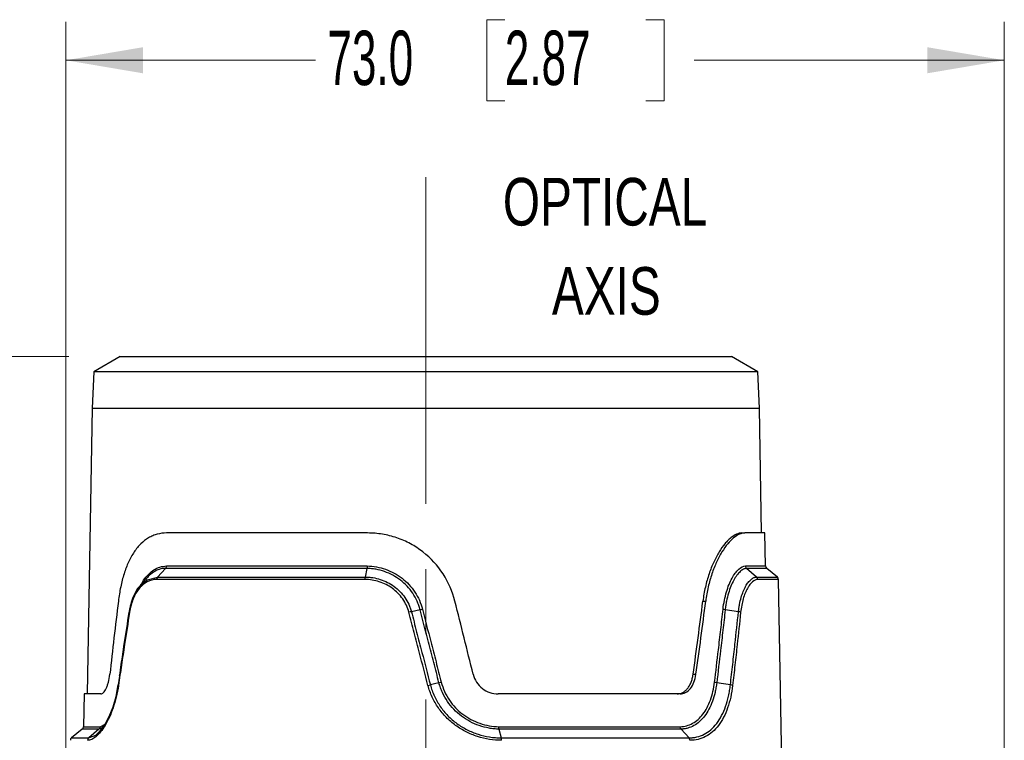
# Model space of a CAD drawing. Header units: millimetres. Extents: x 10 to 272, y 8 to 208.
# Tile 48 of 75: x 63 to 102, y 114 to 142. Entities that reach past the tile are written whole.
import ezdxf

# ---------------------------------------------------------------- set-up
doc = ezdxf.new("R2010")
doc.units = ezdxf.units.MM
doc.linetypes.add('CENTERX2', pattern=[20.32, 12.7, -2.54, 2.54, -2.54])
doc.styles.add('SLDTEXTSTYLE0', font='TXT', dxfattribs={"width": 0.75})
doc.styles.add('SLDTEXTSTYLE1', font='TXT', dxfattribs={"width": 0.605})
doc.dimstyles.new('SLDDIMSTYLE2', dxfattribs={"dimtxt": 2.054655, "dimasz": 3, "dimexe": 0, "dimexo": 0.0625, "dimgap": 0.513664, "dimtad": 0, "dimtih": 1, "dimtoh": 1, "dimdec": 1, "dimlfac": 2, "dimrnd": 1e-09, "dimzin": 12, "dimdsep": 46, "dimtxsty": 'SLDTEXTSTYLE1', "dimsah": 1, "dimcen": 0.09, "dimadec": 0, "dimazin": 3, "dimtfac": 1, "dimtdec": 1, "dimtofl": 0, "dimtmove": 0, "dimatfit": 3, "dimfxl": 1, "dimfrac": 2, "dimtolj": 1, "dimtzin": 12, "dimarcsym": 0})
doc.dimstyles.new('SLDDIMSTYLE3', dxfattribs={"dimtxt": 2.054655, "dimasz": 3, "dimexe": 0, "dimexo": 0.0625, "dimgap": 0.513664, "dimtad": 0, "dimtih": 1, "dimtoh": 1, "dimdec": 1, "dimlfac": 2, "dimrnd": 1e-09, "dimzin": 4, "dimdsep": 46, "dimtxsty": 'SLDTEXTSTYLE1', "dimsah": 1, "dimcen": 0.09, "dimadec": 0, "dimazin": 1, "dimtfac": 1, "dimtdec": 1, "dimtofl": 0, "dimtmove": 0, "dimatfit": 3, "dimfxl": 1, "dimfrac": 2, "dimtolj": 1, "dimtzin": 12, "dimarcsym": 0})

# ---------------------------------------------------------------- blocks, each defined once
blk = doc.blocks.new('SW_NOTE_3')
at = {"color": 0, "linetype": 'Continuous', "lineweight": 0, "char_height": 1.8521, "attachment_point": 2, "style": 'SLDTEXTSTYLE0'}
for s, insert in [('OPTICAL', (5.006, 2.387)), ('AXIS', (5.056, -1.082))]:
    blk.add_mtext(s, dxfattribs=dict(at, insert=insert))
blk = doc.blocks.new('_D_2')
at = {"color": 7, "linetype": 'Continuous', "lineweight": 18}
for p, q in [((65.223, 128.932), (48.897, 128.932)), ((50.397, 128.932), (50.397, 115.125)), ((50.397, 114.655), (49.692, 114.655)), ((49.692, 114.655), (49.692, 111.499)), ((55.885, 114.655), (56.59, 114.655)), ((56.59, 114.655), (56.59, 111.499)), ((49.692, 111.499), (50.397, 111.499)), ((56.59, 111.499), (55.885, 111.499)), ((50.397, 88.107), (50.397, 111.029)), ((63.906, 88.107), (48.897, 88.107))]:
    blk.add_line(p, q, dxfattribs=at)
for points in [[(50.397, 128.932), (49.889, 125.932), (50.905, 125.932)], [(50.397, 88.107), (50.905, 91.107), (49.889, 91.107)]]:
    blk.add_solid(points, dxfattribs=at)
at = {"color": 7, "linetype": 'Continuous', "lineweight": 18, "char_height": 2.1167, "attachment_point": 1, "style": 'SLDTEXTSTYLE1'}
for s, insert in [('81.7', (43.498, 114.228)), ('3.21', (50.397, 114.228))]:
    blk.add_mtext(s, dxfattribs=dict(at, insert=insert))
blk = doc.blocks.new('_D_5')
at = {"color": 7, "linetype": 'Continuous', "lineweight": 18}
for p, q in [((65.112, 106.207), (65.112, 141.959)), ((82.184, 142.037), (81.479, 142.037)), ((81.479, 142.037), (81.479, 138.882)), ((87.672, 142.037), (88.378, 142.037)), ((88.378, 142.037), (88.378, 138.882)), ((101.612, 104.882), (101.612, 141.959)), ((65.112, 140.459), (74.815, 140.459)), ((101.612, 140.459), (89.554, 140.459)), ((81.479, 138.882), (82.184, 138.882)), ((88.378, 138.882), (87.672, 138.882))]:
    blk.add_line(p, q, dxfattribs=at)
for points in [[(65.112, 140.459), (68.112, 139.951), (68.112, 140.967)], [(101.612, 140.459), (98.612, 140.967), (98.612, 139.951)]]:
    blk.add_solid(points, dxfattribs=at)
at = {"color": 7, "linetype": 'Continuous', "lineweight": 18, "char_height": 2.1167, "attachment_point": 1, "style": 'SLDTEXTSTYLE1'}
for s, insert in [('73.0', (75.286, 141.61)), ('2.87', (82.184, 141.61))]:
    blk.add_mtext(s, dxfattribs=dict(at, insert=insert))

msp = doc.modelspace()

# ---------------------------------------------------------------- linework, layer by layer
at = {"color": 7, "linetype": 'CENTERX2', "lineweight": 18}
msp.add_line((79.1124, 135.9111), (79.1124, 86.8463), dxfattribs=at)
at = {"color": 7, "linetype": 'Continuous', "lineweight": 25}
for p, q in [((67.2234, 128.9319), (66.1976, 128.3396)), ((67.2234, 128.9319), (91.0014, 128.9319)), ((92.0273, 128.3396), (91.0014, 128.9319)), ((66.1976, 128.3396), (66.1361, 126.9319)), ((92.0273, 128.3396), (66.1976, 128.3396)), ((92.0888, 126.9319), (92.0273, 128.3396)), ((66.1361, 126.9319), (65.9421, 115.8169)), ((66.1361, 126.9319), (92.0888, 126.9319)), ((92.1736, 122.0719), (92.0888, 126.9319)), ((76.8487, 122.0719), (69.0287, 122.0719)), ((91.4035, 122.0719), (91.5153, 122.0719)), ((92.3006, 122.0719), (91.5153, 122.0719)), ((92.3229, 120.7909), (92.3006, 122.0719)), ((68.9862, 120.6959), (68.668, 120.3586)), ((76.8217, 120.696), (68.9862, 120.696)), ((69.0216, 120.7909), (76.8321, 120.7909)), ((76.8217, 120.6959), (76.7497, 120.3586)), ((91.5408, 120.7909), (92.3229, 120.7909)), ((92.3693, 120.696), (91.5852, 120.696)), ((91.9771, 120.3586), (91.5852, 120.6959)), ((92.7858, 120.3586), (92.3693, 120.696)), ((76.7417, 120.2637), (68.6328, 120.2637)), ((68.668, 120.3586), (76.7497, 120.3586)), ((91.9771, 120.3586), (92.7858, 120.3586)), ((92.8322, 120.2637), (92.0208, 120.2637)), ((92.9833, 111.6069), (92.8322, 120.2637)), ((67.9729, 119.9903), (68.0024, 120.0165)), ((89.8871, 119.4186), (89.9977, 119.4186)), ((78.8868, 119.0848), (78.5481, 119.0117)), ((91.2714, 119.0117), (90.7557, 119.0848)), ((67.1962, 116.5053), (67.1451, 116.1605)), ((89.5085, 116.5749), (89.6197, 116.5749)), ((65.8151, 115.8169), (65.7927, 114.5359)), ((66.4686, 115.8169), (65.8151, 115.8169)), ((89.0002, 115.8169), (81.9241, 115.8169)), ((65.7927, 114.5359), (66.4408, 114.5359)), ((66.4408, 114.5359), (66.6371, 114.6423)), ((81.9496, 114.5359), (89.0042, 114.5359)), ((65.7464, 114.441), (65.3298, 114.1036)), ((66.3975, 114.441), (65.7464, 114.441)), ((66.3975, 114.4409), (66.0012, 114.1036)), ((89.0386, 114.441), (81.957, 114.441)), ((81.957, 114.4409), (82.0457, 114.1036)), ((89.348, 114.1036), (89.0386, 114.4409)), ((65.3298, 114.1036), (66.0012, 114.1036)), ((82.0457, 114.1036), (89.348, 114.1036))]:
    msp.add_line(p, q, dxfattribs=at)
at = {"color": 7, "linetype": 'Continuous', "lineweight": 25, "flags": 128}
for points in [[(68.0024, 120.0165), (68.2701, 120.2539), (68.668, 120.3586), (68.668, 120.3586), (68.668, 120.3586)], [(66.0269, 114.1139), (66.2731, 114.2122), (66.4498, 114.3812), (66.6327, 114.6341), (66.7948, 114.9363), (66.9441, 115.3072), (67.0624, 115.7128), (67.1498, 116.168), (67.1498, 116.1681), (67.1498, 116.1681)], [(79.6228, 116.2452), (79.4546, 116.2065), (79.288, 116.1681)], [(90.9582, 116.1681), (90.6927, 116.2065), (90.4248, 116.2452)], [(66.5544, 114.5258), (66.3975, 114.4409), (66.3975, 114.4409), (66.3975, 114.4409)]]:
    msp.add_lwpolyline(points, dxfattribs=at)
at = {"color": 7, "linetype": 'Continuous', "lineweight": 25}
for centre, start, end in [((92.4479, 120.7931), 181, 231), ((92.7072, 120.2615), 1, 51), ((65.6677, 114.5381), 309, 359), ((65.4085, 114.0065), 129, 179)]:
    msp.add_arc(centre, 0.125, start, end, dxfattribs=at)
for centre, major_axis, ratio, start_param, end_param in [((78.6479, 120.1362), (6.9493, 53.0099), 0.2116563, 1.6120696, 1.6657428), ((80.0381, 120.1362), (-13.2219, 53.0304), 0.0005007, 4.6450576, 4.6987308), ((78.6558, 120.1721), (6.8332, 52.4984), 0.2122291, 4.671459, 4.7256578), ((78.6513, 120.1362), (6.8998, 53.0101), 0.2122291, 4.672799, 4.7264722)]:
    msp.add_ellipse(centre, major_axis=major_axis, ratio=ratio, start_param=start_param, end_param=end_param, dxfattribs=at)
for points, knots in [([(69.0287, 122.0719), (68.9043, 122.0719), (68.7833, 122.0565), (68.6067, 122.0093), (68.5486, 121.9894), (68.4362, 121.9423), (68.3817, 121.9149), (68.2225, 121.8217), (68.1225, 121.7447), (67.981, 121.6063), (67.9352, 121.5562), (67.848, 121.4501), (67.8063, 121.3939), (67.6868, 121.2162), (67.6144, 121.0855), (67.4826, 120.799), (67.424, 120.6444), (67.3222, 120.3209), (67.2785, 120.151), (67.2042, 119.7942), (67.174, 119.6084), (67.1508, 119.4186)], [0, 0, 0, 0, 0.125, 0.125, 0.1875, 0.1875, 0.25, 0.25, 0.375, 0.375, 0.4375, 0.4375, 0.5, 0.5, 0.625, 0.625, 0.75, 0.75, 0.875, 0.875, 1, 1, 1, 1]), ([(80.2452, 119.4186), (80.1505, 119.7985), (79.9964, 120.1524), (79.5698, 120.8083), (79.3082, 121.093), (78.8456, 121.4533), (78.6828, 121.5593), (78.3436, 121.7426), (78.1668, 121.8202), (77.7985, 121.9462), (77.6107, 121.9933), (77.2326, 122.056), (77.0416, 122.0719), (76.8487, 122.0719)], [0, 0, 0, 0, 0.25, 0.25, 0.5, 0.5, 0.625, 0.625, 0.75, 0.75, 0.875, 0.875, 1, 1, 1, 1]), ([(91.4035, 122.0719), (91.3375, 122.0719), (91.2678, 122.056), (91.1243, 121.9934), (91.0501, 121.9467), (90.9356, 121.8527), (90.8969, 121.8172), (90.8201, 121.7395), (90.7819, 121.6972), (90.6678, 121.5598), (90.5927, 121.4543), (90.446, 121.2152), (90.3753, 121.0825), (90.2445, 120.7982), (90.1837, 120.6456), (90.0737, 120.319), (90.0251, 120.1467), (89.9441, 119.792), (89.9113, 119.6085), (89.8871, 119.4186)], [0, 0, 0, 0, 0.125, 0.125, 0.25, 0.25, 0.3125, 0.3125, 0.375, 0.375, 0.5, 0.5, 0.625, 0.625, 0.75, 0.75, 0.875, 0.875, 1, 1, 1, 1]), ([(91.5153, 122.0719), (91.4495, 122.0719), (91.3804, 122.0564), (91.2359, 121.9938), (91.1599, 121.9461), (91.0079, 121.8213), (90.9313, 121.7442), (90.7787, 121.5607), (90.702, 121.4531), (90.5562, 121.2152), (90.4864, 121.0845), (90.3552, 120.7994), (90.2933, 120.6438), (90.1841, 120.3192), (90.1361, 120.1494), (90.055, 119.7945), (90.0218, 119.6085), (89.9977, 119.4186)], [0, 0, 0, 0, 0.125, 0.125, 0.25, 0.25, 0.375, 0.375, 0.5, 0.5, 0.625, 0.625, 0.75, 0.75, 0.875, 0.875, 1, 1, 1, 1]), ([(68.0251, 120.0366), (68.0595, 120.1036), (68.1441, 120.2687), (68.3148, 120.4728), (68.5282, 120.6482), (68.7655, 120.761), (68.9362, 120.781), (69.0216, 120.7909)], [0, 0, 0, 0, 0.1452877, 0.3582642, 0.5712682, 0.7856113, 1, 1, 1, 1]), ([(68.9862, 120.6959), (68.9862, 120.6959), (68.8179, 120.6959), (68.5836, 120.6071), (68.3475, 120.4353), (68.2685, 120.3335), (68.2478, 120.3067)], [0, 0, 0, 0, 0.00002325, 0.60027056, 0.89516064, 1, 1, 1, 1]), ([(78.8868, 119.0848), (78.8724, 119.1415), (78.8552, 119.1988), (78.8166, 119.3097), (78.795, 119.3641), (78.7235, 119.5244), (78.6667, 119.6274), (78.4693, 119.9232), (78.3084, 120.0938), (77.933, 120.3815), (77.7275, 120.4918), (77.3942, 120.6087), (77.2816, 120.6384), (77.1107, 120.6699), (77.0534, 120.6782), (76.938, 120.6904), (76.8793, 120.6943), (76.8217, 120.6959)], [0, 0, 0, 0, 0.0625, 0.0625, 0.125, 0.125, 0.25, 0.25, 0.5, 0.5, 0.75, 0.75, 0.875, 0.875, 0.9375, 0.9375, 1, 1, 1, 1]), ([(76.8321, 120.7909), (77.0754, 120.7846), (77.3131, 120.7412), (77.7762, 120.5781), (77.99, 120.4625), (78.3801, 120.1611), (78.5469, 119.9826), (78.8196, 119.5705), (78.9187, 119.3474), (78.9793, 119.1076)], [0, 0, 0, 0, 0.25, 0.25, 0.5, 0.5, 0.75, 0.75, 1, 1, 1, 1]), ([(90.6722, 119.108), (90.6852, 119.2279), (90.703, 119.3439), (90.7473, 119.5682), (90.7742, 119.6773), (90.8344, 119.8812), (90.8679, 119.9766), (90.9406, 120.155), (90.9802, 120.2385), (91.0623, 120.3879), (91.1047, 120.4541), (91.1915, 120.5698), (91.2361, 120.6196), (91.3701, 120.7412), (91.4571, 120.7846), (91.5408, 120.7909)], [0, 0, 0, 0, 0.125, 0.125, 0.25, 0.25, 0.375, 0.375, 0.5, 0.5, 0.625, 0.625, 0.75, 0.75, 1, 1, 1, 1]), ([(91.5852, 120.6959), (91.5656, 120.6943), (91.5452, 120.6904), (91.5046, 120.6782), (91.4842, 120.6699), (91.4223, 120.6385), (91.3803, 120.6089), (91.2953, 120.5314), (91.2526, 120.4838), (91.1698, 120.3734), (91.1293, 120.3102), (91.0509, 120.1676), (91.0129, 120.0877), (90.9433, 119.9172), (90.9113, 119.8259), (90.8535, 119.6307), (90.8277, 119.5262), (90.7958, 119.3649), (90.7862, 119.3102), (90.7692, 119.1989), (90.7618, 119.1415), (90.7556, 119.0848)], [0, 0, 0, 0, 0.0625, 0.0625, 0.125, 0.125, 0.25, 0.25, 0.375, 0.375, 0.5, 0.5, 0.625, 0.625, 0.75, 0.75, 0.875, 0.875, 0.9375, 0.9375, 1, 1, 1, 1]), ([(68.6328, 120.2637), (68.5078, 120.2631), (68.3886, 120.2339), (68.218, 120.1461), (68.1633, 120.1097), (68.0599, 120.0238), (68.0108, 119.9742), (67.9179, 119.8609), (67.8747, 119.7978), (67.7961, 119.6615), (67.7605, 119.5879), (67.6642, 119.3496), (67.6174, 119.1756), (67.5878, 118.9879)], [0, 0, 0, 0, 0.25, 0.25, 0.375, 0.375, 0.5, 0.5, 0.625, 0.625, 0.75, 0.75, 1, 1, 1, 1]), ([(68.2428, 120.311), (68.2042, 120.2664), (68.1213, 120.1706), (68.0397, 120.0767), (67.996, 120.0265)], [0, 0, 0, 0, 0.4652784, 1, 1, 1, 1]), ([(78.4511, 118.9879), (78.4021, 119.1756), (78.3217, 119.349), (78.1562, 119.5877), (78.0949, 119.6616), (77.9606, 119.7984), (77.8869, 119.8618), (77.7321, 119.9744), (77.6509, 120.0239), (77.4813, 120.1097), (77.3923, 120.1462), (77.1191, 120.2339), (76.9326, 120.2631), (76.7417, 120.2637)], [0, 0, 0, 0, 0.25, 0.25, 0.375, 0.375, 0.5, 0.5, 0.625, 0.625, 0.75, 0.75, 1, 1, 1, 1]), ([(76.7497, 120.3586), (76.7993, 120.3586), (76.85, 120.3567), (76.9495, 120.3489), (76.999, 120.3432), (77.1465, 120.3201), (77.2437, 120.2972), (77.4357, 120.2354), (77.5294, 120.1968), (77.7079, 120.106), (77.7933, 120.0536), (77.9562, 119.9343), (78.0336, 119.8672), (78.1741, 119.7231), (78.238, 119.6456), (78.3527, 119.4794), (78.4037, 119.3901), (78.4671, 119.252), (78.4862, 119.2052), (78.5203, 119.1097), (78.5354, 119.0604), (78.5481, 119.0117)], [0, 0, 0, 0, 0.0625, 0.0625, 0.125, 0.125, 0.25, 0.25, 0.375, 0.375, 0.5, 0.5, 0.625, 0.625, 0.75, 0.75, 0.875, 0.875, 0.9375, 0.9375, 1, 1, 1, 1]), ([(91.2714, 119.0117), (91.2765, 119.0605), (91.2827, 119.1096), (91.2968, 119.2048), (91.3047, 119.2514), (91.3312, 119.3887), (91.3524, 119.4769), (91.4012, 119.6447), (91.4282, 119.7225), (91.4867, 119.8666), (91.5184, 119.9333), (91.5849, 120.0532), (91.6193, 120.1058), (91.6898, 120.1967), (91.7261, 120.2353), (91.799, 120.2971), (91.8352, 120.3201), (91.8889, 120.3432), (91.9067, 120.3489), (91.9421, 120.3567), (91.9599, 120.3586), (91.9771, 120.3586)], [0, 0, 0, 0, 0.0625, 0.0625, 0.125, 0.125, 0.25, 0.25, 0.375, 0.375, 0.5, 0.5, 0.625, 0.625, 0.75, 0.75, 0.875, 0.875, 0.9375, 0.9375, 1, 1, 1, 1]), ([(92.0208, 120.2637), (91.9551, 120.2631), (91.8878, 120.2339), (91.785, 120.1461), (91.7509, 120.1097), (91.6847, 120.0238), (91.6523, 119.9742), (91.5897, 119.8609), (91.5599, 119.7978), (91.5048, 119.6615), (91.4793, 119.5879), (91.4103, 119.3496), (91.3764, 119.1756), (91.357, 118.9879)], [0, 0, 0, 0, 0.25, 0.25, 0.375, 0.375, 0.5, 0.5, 0.625, 0.625, 0.75, 0.75, 1, 1, 1, 1]), ([(67.9708, 119.991), (67.9613, 119.981), (67.8921, 119.9088), (67.7904, 119.728), (67.6724, 119.4553), (67.6025, 119.2061), (67.5784, 119.0515), (67.5711, 119.0043)], [0, 0, 0, 0, 0.0446961, 0.3232602, 0.6032942, 0.8787483, 1, 1, 1, 1]), ([(67.5878, 118.9879), (67.5216, 118.5681), (67.4565, 118.1484), (67.3926, 117.7286), (67.3523, 117.4646), (67.3126, 117.2007), (67.2733, 116.9367), (67.234, 116.6727), (67.1951, 116.4087), (67.1567, 116.1447)], [0, 0, 0, 0, 0.0026042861, 0.0026042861, 0.0026042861, 0.0042417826, 0.0042417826, 0.0042417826, 0.0058793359, 0.0058793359, 0.0058793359, 0.0058793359]), ([(67.2, 116.5128), (67.2216, 116.6619), (67.2816, 117.0751), (67.4051, 117.9031), (67.5099, 118.582), (67.574, 118.9969)], [0, 0, 0, 0, 0.1800719, 0.4989043, 1, 1, 1, 1]), ([(79.1951, 116.1447), (79.0853, 116.5646), (78.9754, 116.9844), (78.8656, 117.4042), (78.7965, 117.6682), (78.7274, 117.9321), (78.6583, 118.1961), (78.5893, 118.46), (78.5202, 118.724), (78.4511, 118.9879)], [0, 0, 0, 0, 0.0026042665, 0.0026042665, 0.0026042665, 0.0042417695, 0.0042417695, 0.0042417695, 0.0058792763, 0.0058792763, 0.0058792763, 0.0058792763]), ([(78.5481, 119.0117), (78.6168, 118.7478), (78.6855, 118.4838), (78.7542, 118.2198), (78.8229, 117.9558), (78.8916, 117.6918), (78.9603, 117.4278), (79.0695, 117.0079), (79.1788, 116.588), (79.288, 116.1681), (79.288, 116.1681), (79.288, 116.1681), (79.288, 116.1681)], [0, 0, 0, 0, 0.0016371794, 0.0016371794, 0.0016371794, 0.0032743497, 0.0032743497, 0.0032743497, 0.0058780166, 0.0058780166, 0.0058780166, 0.0058780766, 0.0058780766, 0.0058780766, 0.0058780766]), ([(79.6228, 116.2452), (79.6228, 116.2452), (79.6228, 116.2452), (79.6228, 116.2452), (79.5544, 116.5092), (79.486, 116.7731), (79.4177, 117.037), (79.3493, 117.3009), (79.2809, 117.5649), (79.2125, 117.8288), (79.104, 118.2475), (78.9954, 118.6661), (78.8868, 119.0848), (78.8868, 119.0848), (78.8868, 119.0848), (78.8868, 119.0848)], [-0.00000006, -0.00000006, -0.00000006, -0.00000006, 0, 0, 0, 0.0016358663, 0.0016358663, 0.0016358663, 0.0032717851, 0.0032717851, 0.0032717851, 0.0058673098, 0.0058673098, 0.0058673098, 0.0058673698, 0.0058673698, 0.0058673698, 0.0058673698]), ([(78.9793, 119.1076), (79.0873, 118.689), (79.1952, 118.2704), (79.303, 117.8517), (79.3711, 117.5877), (79.4391, 117.3238), (79.507, 117.0598), (79.575, 116.7958), (79.643, 116.5319), (79.711, 116.2679)], [0, 0, 0, 0, 0.0025941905, 0.0025941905, 0.0025941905, 0.0042297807, 0.0042297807, 0.0042297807, 0.0058653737, 0.0058653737, 0.0058653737, 0.0058653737]), ([(90.341, 116.2679), (90.3924, 116.6867), (90.4426, 117.1056), (90.4918, 117.5244), (90.5228, 117.7883), (90.5533, 118.0523), (90.5834, 118.3162), (90.6134, 118.5802), (90.6431, 118.8441), (90.6722, 119.108)], [0, 0, 0, 0, 0.0025950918, 0.0025950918, 0.0025950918, 0.004230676, 0.004230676, 0.004230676, 0.0058662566, 0.0058662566, 0.0058662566, 0.0058662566]), ([(90.7557, 119.0848), (90.7557, 119.0848), (90.7557, 119.0848), (90.7557, 119.0848), (90.7265, 118.8209), (90.6969, 118.5571), (90.6669, 118.2932), (90.6369, 118.0293), (90.6064, 117.7654), (90.5754, 117.5015), (90.5263, 117.0828), (90.4761, 116.664), (90.4248, 116.2452), (90.4248, 116.2452), (90.4248, 116.2452), (90.4248, 116.2452)], [-0.00000006, -0.00000006, -0.00000006, -0.00000006, 0, 0, 0, 0.0016358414, 0.0016358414, 0.0016358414, 0.0032717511, 0.0032717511, 0.0032717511, 0.0058673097, 0.0058673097, 0.0058673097, 0.0058673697, 0.0058673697, 0.0058673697, 0.0058673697]), ([(90.9582, 116.1681), (90.9582, 116.1681), (90.9582, 116.1681), (90.9582, 116.1681), (90.9889, 116.4321), (91.0191, 116.6961), (91.0489, 116.9602), (91.0787, 117.2242), (91.1081, 117.4882), (91.137, 117.7522), (91.1829, 118.1721), (91.2277, 118.5919), (91.2714, 119.0117)], [-0.00000006, -0.00000006, -0.00000006, -0.00000006, 0, 0, 0, 0.0016370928, 0.0016370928, 0.0016370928, 0.0032742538, 0.0032742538, 0.0032742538, 0.0058780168, 0.0058780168, 0.0058780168, 0.0058780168]), ([(91.357, 118.9879), (91.3134, 118.5681), (91.2687, 118.1484), (91.2229, 117.7286), (91.194, 117.4646), (91.1647, 117.2007), (91.135, 116.9367), (91.1053, 116.6727), (91.0751, 116.4087), (91.0444, 116.1447)], [0, 0, 0, 0, 0.0026042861, 0.0026042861, 0.0026042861, 0.0042417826, 0.0042417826, 0.0042417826, 0.0058793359, 0.0058793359, 0.0058793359, 0.0058793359]), ([(66.4686, 115.8169), (66.503, 115.8169), (66.5395, 115.835), (66.5929, 115.8879), (66.6106, 115.9097), (66.6453, 115.9619), (66.6625, 115.9924), (66.6948, 116.06), (66.7101, 116.0972), (66.739, 116.1787), (66.7526, 116.2232), (66.7888, 116.3626), (66.8076, 116.4657), (66.8197, 116.5749)], [0, 0, 0, 0, 0.25, 0.25, 0.375, 0.375, 0.5, 0.5, 0.625, 0.625, 0.75, 0.75, 1, 1, 1, 1]), ([(80.9541, 116.5749), (80.9814, 116.4657), (81.0257, 116.3641), (81.1485, 116.1761), (81.2235, 116.0949), (81.4001, 115.958), (81.4968, 115.9061), (81.7066, 115.8345), (81.8141, 115.8169), (81.9241, 115.8169)], [0, 0, 0, 0, 0.25, 0.25, 0.5, 0.5, 0.75, 0.75, 1, 1, 1, 1]), ([(88.8875, 115.8169), (88.9625, 115.8169), (89.0353, 115.8347), (89.138, 115.8878), (89.1714, 115.9101), (89.2337, 115.9621), (89.2631, 115.992), (89.3183, 116.0597), (89.3443, 116.0977), (89.3907, 116.179), (89.4115, 116.2226), (89.4483, 116.3156), (89.4643, 116.3653), (89.4906, 116.4675), (89.5009, 116.5203), (89.5085, 116.5749)], [0, 0, 0, 0, 0.25, 0.25, 0.375, 0.375, 0.5, 0.5, 0.625, 0.625, 0.75, 0.75, 0.875, 0.875, 1, 1, 1, 1]), ([(89.0002, 115.8169), (89.0373, 115.8169), (89.0746, 115.8214), (89.147, 115.8393), (89.182, 115.8525), (89.2839, 115.9054), (89.3476, 115.9586), (89.4573, 116.0933), (89.5047, 116.1766), (89.5778, 116.3617), (89.6046, 116.4658), (89.6197, 116.5749)], [0, 0, 0, 0, 0.125, 0.125, 0.25, 0.25, 0.5, 0.5, 0.75, 0.75, 1, 1, 1, 1]), ([(67.1567, 116.1447), (67.1109, 115.8305), (67.0399, 115.5407), (66.8571, 115.0076), (66.7503, 114.7791), (66.5771, 114.4935), (66.5181, 114.4096), (66.4008, 114.2658), (66.3422, 114.2054), (66.226, 114.1075), (66.1688, 114.0705), (66.0596, 114.0214), (66.0072, 114.009), (65.9572, 114.0087)], [0, 0, 0, 0, 0.25, 0.25, 0.5, 0.5, 0.625, 0.625, 0.75, 0.75, 0.875, 0.875, 1, 1, 1, 1]), ([(82.0553, 114.0087), (81.897, 114.009), (81.7386, 114.0216), (81.4271, 114.0705), (81.2732, 114.1068), (80.9695, 114.2042), (80.8198, 114.2655), (80.5352, 114.4095), (80.399, 114.4926), (80.1393, 114.6817), (80.0161, 114.788), (79.7919, 115.0166), (79.6897, 115.1398), (79.506, 115.4045), (79.4252, 115.5457), (79.2907, 115.8367), (79.2362, 115.9878), (79.1951, 116.1447)], [0, 0, 0, 0, 0.125, 0.125, 0.25, 0.25, 0.375, 0.375, 0.5, 0.5, 0.625, 0.625, 0.75, 0.75, 0.875, 0.875, 1, 1, 1, 1]), ([(79.288, 116.1681), (79.3075, 116.0932), (79.3307, 116.0179), (79.3829, 115.8718), (79.4121, 115.8002), (79.5091, 115.5891), (79.5869, 115.4526), (79.7637, 115.1966), (79.862, 115.0774), (80.078, 114.8562), (80.1967, 114.7533), (80.4472, 114.5702), (80.5786, 114.4898), (80.8531, 114.3505), (80.9976, 114.2912), (81.2908, 114.1973), (81.4393, 114.1623), (81.6648, 114.1272), (81.7404, 114.1184), (81.8926, 114.1066), (81.9701, 114.1036), (82.0457, 114.1036)], [0, 0, 0, 0, 0.0625, 0.0625, 0.125, 0.125, 0.25, 0.25, 0.375, 0.375, 0.5, 0.5, 0.625, 0.625, 0.75, 0.75, 0.875, 0.875, 0.9375, 0.9375, 1, 1, 1, 1]), ([(81.957, 114.4409), (81.8926, 114.4429), (81.8267, 114.4473), (81.6976, 114.461), (81.6334, 114.4702), (81.4418, 114.5051), (81.3157, 114.538), (81.0665, 114.6242), (80.9449, 114.6772), (80.7134, 114.8003), (80.6027, 114.8707), (80.3917, 115.0299), (80.2913, 115.1193), (80.1091, 115.3104), (80.0263, 115.4127), (79.8776, 115.6315), (79.8115, 115.7488), (79.7288, 115.9301), (79.7039, 115.9917), (79.6593, 116.1168), (79.6394, 116.1815), (79.6228, 116.2452)], [0, 0, 0, 0, 0.0625, 0.0625, 0.125, 0.125, 0.25, 0.25, 0.375, 0.375, 0.5, 0.5, 0.625, 0.625, 0.75, 0.75, 0.875, 0.875, 0.9375, 0.9375, 1, 1, 1, 1]), ([(79.711, 116.2679), (79.7433, 116.1435), (79.7861, 116.0233), (79.8915, 115.791), (79.9549, 115.6782), (80.0973, 115.468), (80.1767, 115.3696), (80.3513, 115.1859), (80.4476, 115.1), (80.6499, 114.947), (80.7562, 114.8794), (80.9783, 114.7612), (81.0951, 114.7104), (81.4537, 114.5866), (81.6989, 114.5427), (81.9496, 114.5359)], [0, 0, 0, 0, 0.125, 0.125, 0.25, 0.25, 0.375, 0.375, 0.5, 0.5, 0.625, 0.625, 0.75, 0.75, 1, 1, 1, 1]), ([(89.0042, 114.5359), (89.1758, 114.5431), (89.3366, 114.5871), (89.6382, 114.753), (89.7721, 114.8713), (90.0076, 115.1798), (90.1042, 115.3638), (90.2571, 115.7885), (90.3101, 116.0195), (90.341, 116.2679)], [0, 0, 0, 0, 0.25, 0.25, 0.5, 0.5, 0.75, 0.75, 1, 1, 1, 1]), ([(90.4248, 116.2452), (90.4169, 116.1814), (90.4073, 116.117), (90.3855, 115.9923), (90.3731, 115.9311), (90.3317, 115.751), (90.2982, 115.6353), (90.1793, 115.3036), (90.0791, 115.1122), (89.8352, 114.7911), (89.6963, 114.6679), (89.4618, 114.5382), (89.381, 114.5052), (89.2557, 114.4702), (89.2133, 114.461), (89.127, 114.4473), (89.0826, 114.4429), (89.0387, 114.4409)], [0, 0, 0, 0, 0.0625, 0.0625, 0.125, 0.125, 0.25, 0.25, 0.5, 0.5, 0.75, 0.75, 0.875, 0.875, 0.9375, 0.9375, 1, 1, 1, 1]), ([(89.348, 114.1036), (89.4001, 114.1036), (89.4524, 114.1066), (89.5543, 114.1183), (89.6045, 114.1271), (89.7526, 114.1624), (89.8488, 114.198), (90.0313, 114.2925), (90.1171, 114.3509), (90.2789, 114.49), (90.3551, 114.5712), (90.5668, 114.8477), (90.6813, 115.0688), (90.8165, 115.4555), (90.8542, 115.5901), (90.9008, 115.8004), (90.9146, 115.8719), (90.9389, 116.0178), (90.9495, 116.093), (90.9582, 116.1681)], [0, 0, 0, 0, 0.0625, 0.0625, 0.125, 0.125, 0.25, 0.25, 0.375, 0.375, 0.5, 0.5, 0.75, 0.75, 0.875, 0.875, 0.9375, 0.9375, 1, 1, 1, 1]), ([(91.0444, 116.1447), (91.0079, 115.8305), (90.9445, 115.5407), (90.7581, 115.0076), (90.6399, 114.7791), (90.4215, 114.4935), (90.3428, 114.4096), (90.176, 114.2658), (90.0874, 114.2054), (89.8992, 114.1075), (89.7999, 114.0705), (89.5962, 114.0214), (89.491, 114.009), (89.3824, 114.0087)], [0, 0, 0, 0, 0.25, 0.25, 0.5, 0.5, 0.625, 0.625, 0.75, 0.75, 0.875, 0.875, 1, 1, 1, 1])]:
    msp.add_open_spline(points, degree=3, knots=knots, dxfattribs=at)
for points in [[(69.0216, 120.7909), (69.0211, 120.7546), (69.0078, 120.7188), (68.9862, 120.696)], [(76.8321, 120.7909), (76.8311, 120.7545), (76.8271, 120.7188), (76.8217, 120.6959)], [(91.5852, 120.6959), (91.5584, 120.7188), (91.5417, 120.7545), (91.5408, 120.7909)], [(68.668, 120.3586), (68.6465, 120.3357), (68.6333, 120.3), (68.6328, 120.2637)], [(76.7497, 120.3586), (76.7449, 120.3357), (76.7418, 120.3), (76.7417, 120.2637)], [(92.0208, 120.2637), (92.0201, 120.3), (92.0037, 120.3357), (91.9771, 120.3586)], [(67.5763, 119.0117), (67.5638, 119.0064), (67.5682, 118.9973), (67.5878, 118.9879)], [(78.5481, 119.0117), (78.5241, 119.0064), (78.4874, 118.9973), (78.4511, 118.9879)], [(78.8868, 119.0848), (78.9098, 119.0901), (78.9445, 119.0987), (78.9793, 119.1076)], [(90.7557, 119.0848), (90.7207, 119.0902), (90.6894, 119.0989), (90.6722, 119.108)], [(91.357, 118.9879), (91.3404, 118.9973), (91.3079, 119.0064), (91.2714, 119.0117)], [(67.1498, 116.168), (67.1366, 116.1627), (67.1391, 116.1539), (67.1567, 116.1447)], [(79.1951, 116.1447), (79.2306, 116.1539), (79.2656, 116.1627), (79.288, 116.1681)], [(79.6228, 116.2452), (79.6442, 116.2506), (79.6771, 116.2591), (79.711, 116.2679)], [(90.4248, 116.2452), (90.3905, 116.2506), (90.3593, 116.2591), (90.341, 116.2679)], [(91.0444, 116.1447), (91.0265, 116.1539), (90.994, 116.1627), (90.9582, 116.1681)], [(66.4408, 114.5359), (66.4405, 114.4995), (66.4242, 114.4638), (66.3975, 114.4409)], [(81.957, 114.4409), (81.9516, 114.4638), (81.9488, 114.4995), (81.9496, 114.5359)], [(89.0386, 114.441), (89.0177, 114.4638), (89.0047, 114.4996), (89.0042, 114.5359)], [(66.0012, 114.1036), (65.9743, 114.0807), (65.9578, 114.045), (65.9572, 114.0087)], [(82.0553, 114.0087), (82.0552, 114.045), (82.0516, 114.0807), (82.0457, 114.1036)], [(89.3824, 114.0087), (89.3819, 114.045), (89.369, 114.0807), (89.348, 114.1036)]]:
    msp.add_open_spline(points, degree=3, dxfattribs=at)

# ---------------------------------------------------------------- block references
at = {"color": 7, "linetype": 'Continuous', "lineweight": 0}
msp.add_blockref('SW_NOTE_3', (81.0761, 133.4962), dxfattribs=at)

# ---------------------------------------------------------------- dimensions: what is measured, and where the dimension line sits
at = {"color": 7, "linetype": 'Continuous', "lineweight": 18}
dim = msp.add_linear_dim(base=(101.6124, 140.4593), p1=(65.1124, 104.2069), p2=(101.6124, 102.8819), dimstyle='SLDDIMSTYLE3', dxfattribs=at)
dim.commit()
dim.dimension.update_dxf_attribs({"geometry": '_D_5', "text_midpoint": (82.1844, 140.4593), "dimtype": 160})
dim = msp.add_linear_dim(base=(50.3972168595, 128.9318589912), p1=(65.9061568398, 88.1068589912), p2=(67.2234129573, 128.9318589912), angle=90, dimstyle='SLDDIMSTYLE2', dxfattribs=at)
dim.commit()
dim.dimension.update_dxf_attribs({"geometry": '_D_2', "text_midpoint": (50.3972168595, 113.0770158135), "dimtype": 160})

doc.saveas('drawing.dxf')
